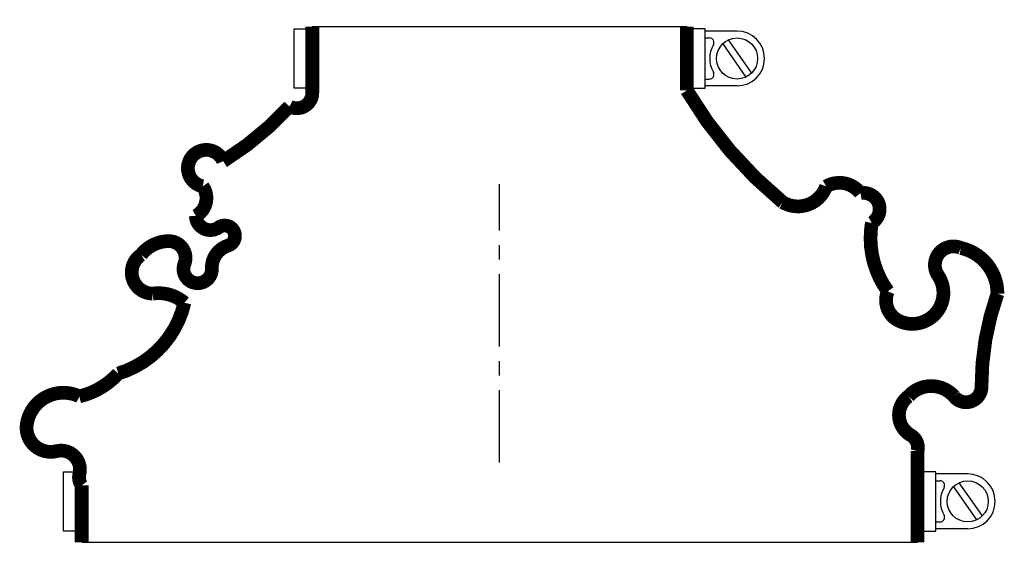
# Model space of a CAD drawing. Header units: millimetres. Extents: x -105 to 111, y -19 to 97.
import ezdxf

# ---------------------------------------------------------------- set-up
doc = ezdxf.new("R2010")
doc.units = ezdxf.units.MM
doc.header["$LTSCALE"] = 0.5
doc.header["$MEASUREMENT"] = 0
doc.linetypes.add('CENTER', pattern=[50.8, 31.75, -6.35, 6.35, -6.35])
doc.layers.get('0').update_dxf_attribs({"linetype": 'CONTINUOUS'})
doc.layers.add('Center', color=1, linetype='CENTER')

msp = doc.modelspace()

# ---------------------------------------------------------------- linework, layer by layer
for p, q in [((-45, 82), (-45, 95)), ((-45, 95), (-42.5, 95)), ((-41, 95.5), (41, 95.5)), ((45, 95), (42.5, 95)), ((45, 82), (45, 95)), ((52, 94.5), (45, 94.5)), ((45, 93), (45.94, 93)), ((48.84, 91.7), (53.93, 84.44)), ((50.07, 92.56), (55.16, 85.3)), ((-42.5, 82), (-45, 82)), ((42.5, 82), (45, 82)), ((45, 84), (45.94, 84)), ((52, 82.5), (45, 82.5)), ((-95.5, -15), (-95.5, -2)), ((-95.5, -2), (-93, -2)), ((95.5, -2), (93, -2)), ((95.5, -15), (95.5, -2)), ((102.5, -2.5), (95.5, -2.5)), ((95.5, -4), (96.44, -4)), ((99.34, -5.3), (104.43, -12.56)), ((100.57, -4.44), (105.66, -11.7)), ((-93, -15), (-95.5, -15)), ((93, -15), (95.5, -15)), ((95.5, -13), (96.44, -13)), ((102.5, -14.5), (95.5, -14.5)), ((91.5, -17.5), (-91.5, -17.5))]:
    msp.add_line(p, q)
at = {"const_width": 3, "flags": 128}
for points in [[(-41, 95.5), (-41, 81, -0.56619), (-46, 78, -0.068406), (-60.5, 66, 1.667268), (-65, 60.5, -0.446553), (-66.5, 54, 0.598056), (-61.5, 51.5, -1.163294), (-59.5, 47.5, 0.335337), (-63, 42.5, -1.224957), (-69, 43.5, 0.531721), (-72.5, 48.5, 0.226938), (-78.5, 45.5, 0.730034), (-76, 37, -0.219784), (-69, 35, -0.270001), (-83.5, 19.5, -0.152372), (-92, 14.5, 0.500401), (-103.5, 8.5, 0.538118), (-97, 2.5, -0.564179), (-92, -2.5, 0.223265), (-91.5, -5), (-91.5, -17.5)], [(41, 95.5), (41, 81.5, 0.087631), (62, 57, 0.471448), (71.5, 60.5, -0.377105), (79, 59, -0.835937), (81.5, 52.5, 0.202207), (85, 37.5, 0.405212), (87.5, 31, 0.760159), (96, 41, -0.75249), (101, 47, -0.352045), (109, 37, 0.085861), (105.5, 16.5, -0.704922), (99.5, 14.5, 0.450364), (89.5, 14.5, 0.542617), (90, 6, -0.335934), (91.5, 2.5), (91.5, -17.5)]]:
    msp.add_lwpolyline(points, format="xyb", dxfattribs=at)
for centre in [(52, 88.5), (102.5, -8.5)]:
    msp.add_circle(centre, 4.5)
for centre, radius, start, end in [((45.94, 92), 1, 330, 90), ((52, 88.5), 6, 270, 90), ((52, 88.5), 6, 150, 210), ((45.94, 85), 1, 270, 30), ((96.44, -5), 1, 330, 90), ((102.5, -8.5), 6, 270, 90), ((102.5, -8.5), 6, 150, 210), ((96.44, -12), 1, 270, 30)]:
    msp.add_arc(centre, radius, start, end)
at = {"layer": 'Center'}
msp.add_line((0, 0), (0, 61), dxfattribs=at)

doc.saveas('drawing.dxf')
